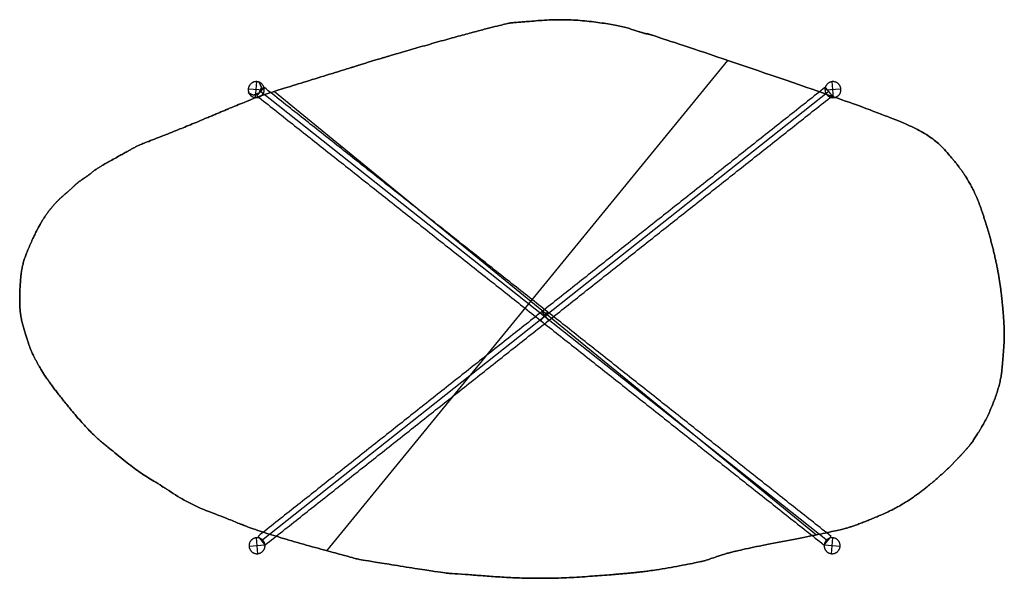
# Model space of a CAD drawing. Header units: millimetres. Extents: x -660 to 663, y -376 to 375.
import ezdxf

# ---------------------------------------------------------------- set-up
doc = ezdxf.new("R2010")
doc.units = ezdxf.units.MM
doc.header["$MEASUREMENT"] = 0
doc.layers.add('Legs', color=1, linetype='Continuous', true_color=0xff0000)
doc.layers.add('Table top', color=7, linetype='Continuous', true_color=0x7d26cd)

msp = doc.modelspace()

# ---------------------------------------------------------------- linework, layer by layer
at = {"layer": 'Legs'}
for p, q in [((-343.4, 270.1, 337.1), (-341.6, 291.6, 337.1)), ((-343.4, 270.1, 0), (-341.6, 291.6, 0)), ((-343.4, 270.1, 352), (-341.6, 291.6, 352)), ((-343.4, 270.1, 14.9), (-341.6, 291.6, 14.9)), ((433.6, 270.1, 352), (431.8, 291.6, 352)), ((433.6, 270.1, 14.9), (431.8, 291.6, 14.9)), ((433.6, 270.1, 337.1), (431.8, 291.6, 337.1)), ((433.6, 270.1, 0), (431.8, 291.6, 0)), ((-331.8, 280, 337.1), (-353.2, 281.7, 337.1)), ((-331.8, 280, 0), (-353.2, 281.7, 0)), ((-331.8, 280, 352), (-353.2, 281.7, 352)), ((-331.8, 280, 14.9), (-353.2, 281.7, 14.9)), ((425.5, -325.4, 283.4), (-336.9, 278.3, 283.4)), ((425.5, -325.4, 325.2), (-336.9, 278.3, 325.2)), ((427.1, 278.3, 283.4), (-335.3, -325.4, 283.4)), ((427.1, 278.3, 325.2), (-335.3, -325.4, 325.2)), ((443.4, 281.7, 352), (422, 280, 352)), ((443.4, 281.7, 14.9), (422, 280, 14.9)), ((443.4, 281.7, 337.1), (422, 280, 337.1)), ((443.4, 281.7, 0), (422, 280, 0)), ((48.9, -17.7, 283.4), (39.7, -29.4, 283.4)), ((48.9, -17.7, 325.2), (39.7, -29.4, 325.2)), ((41.2, -17.7, 283.4), (50.5, -29.4, 283.4)), ((41.2, -17.7, 325.2), (50.5, -29.4, 325.2)), ((-340.5, -342.8, 337.1), (-342.3, -321.4, 337.1)), ((-340.5, -342.8, 0), (-342.3, -321.4, 0)), ((-340.5, -342.8, 352), (-342.3, -321.4, 352)), ((-340.5, -342.8, 14.9), (-342.3, -321.4, 14.9)), ((430.7, -342.8, 352), (432.5, -321.4, 352)), ((430.7, -342.8, 14.9), (432.5, -321.4, 14.9)), ((430.7, -342.8, 337.1), (432.5, -321.4, 337.1)), ((430.7, -342.8, 0), (432.5, -321.4, 0)), ((-330.7, -331.2, 337.1), (-352.1, -333, 337.1)), ((-330.7, -331.2, 0), (-352.1, -333, 0)), ((-330.7, -331.2, 352), (-352.1, -333, 352)), ((-330.7, -331.2, 14.9), (-352.1, -333, 14.9)), ((442.3, -333, 352), (420.9, -331.2, 352)), ((442.3, -333, 14.9), (420.9, -331.2, 14.9)), ((442.3, -333, 337.1), (420.9, -331.2, 337.1)), ((442.3, -333, 0), (420.9, -331.2, 0))]:
    msp.add_line(p, q, dxfattribs=at)
for points in [[(-331.8, 280, 337.1), (-332.7, 269.2, 337.1), (-343.4, 270.1, 337.1), (-354.1, 271, 337.1), (-353.2, 281.7, 337.1), (-352.3, 292.4, 337.1), (-341.6, 291.6, 337.1), (-330.9, 290.7, 337.1), (-331.8, 280, 337.1)], [(-331.8, 280, 0), (-332.7, 269.2, 0), (-343.4, 270.1, 0), (-354.1, 271, 0), (-353.2, 281.7, 0), (-352.3, 292.4, 0), (-341.6, 291.6, 0), (-330.9, 290.7, 0), (-331.8, 280, 0)], [(-331.8, 280, 168.5), (-332.7, 269.2, 168.5), (-343.4, 270.1, 168.5), (-354.1, 271, 168.5), (-353.2, 281.7, 168.5), (-352.3, 292.4, 168.5), (-341.6, 291.6, 168.5), (-330.9, 290.7, 168.5), (-331.8, 280, 168.5)], [(-331.8, 280, 337.1), (-332.7, 269.2, 337.1), (-343.4, 270.1, 337.1), (-354.1, 271, 337.1), (-353.2, 281.7, 337.1), (-352.3, 292.4, 337.1), (-341.6, 291.6, 337.1), (-330.9, 290.7, 337.1), (-331.8, 280, 337.1)], [(-331.8, 280, 0), (-332.7, 269.2, 0), (-343.4, 270.1, 0), (-354.1, 271, 0), (-353.2, 281.7, 0), (-352.3, 292.4, 0), (-341.6, 291.6, 0), (-330.9, 290.7, 0), (-331.8, 280, 0)], [(-331.8, 280, 352), (-332.7, 269.2, 352), (-343.4, 270.1, 352), (-354.1, 271, 352), (-353.2, 281.7, 352), (-352.3, 292.4, 352), (-341.6, 291.6, 352), (-330.9, 290.7, 352), (-331.8, 280, 352)], [(-331.8, 280, 14.9), (-332.7, 269.2, 14.9), (-343.4, 270.1, 14.9), (-354.1, 271, 14.9), (-353.2, 281.7, 14.9), (-352.3, 292.4, 14.9), (-341.6, 291.6, 14.9), (-330.9, 290.7, 14.9), (-331.8, 280, 14.9)], [(-331.8, 280, 183.5), (-332.7, 269.2, 183.5), (-343.4, 270.1, 183.5), (-354.1, 271, 183.5), (-353.2, 281.7, 183.5), (-352.3, 292.4, 183.5), (-341.6, 291.6, 183.5), (-330.9, 290.7, 183.5), (-331.8, 280, 183.5)], [(-331.8, 280, 352), (-332.7, 269.2, 352), (-343.4, 270.1, 352), (-354.1, 271, 352), (-353.2, 281.7, 352), (-352.3, 292.4, 352), (-341.6, 291.6, 352), (-330.9, 290.7, 352), (-331.8, 280, 352)], [(-331.8, 280, 14.9), (-332.7, 269.2, 14.9), (-343.4, 270.1, 14.9), (-354.1, 271, 14.9), (-353.2, 281.7, 14.9), (-352.3, 292.4, 14.9), (-341.6, 291.6, 14.9), (-330.9, 290.7, 14.9), (-331.8, 280, 14.9)], [(422, 280, 352), (421.1, 290.7, 352), (431.8, 291.6, 352), (442.5, 292.4, 352), (443.4, 281.7, 352), (444.3, 271, 352), (433.6, 270.1, 352), (422.8, 269.2, 352), (422, 280, 352)], [(422, 280, 14.9), (421.1, 290.7, 14.9), (431.8, 291.6, 14.9), (442.5, 292.4, 14.9), (443.4, 281.7, 14.9), (444.3, 271, 14.9), (433.6, 270.1, 14.9), (422.8, 269.2, 14.9), (422, 280, 14.9)], [(422, 280, 183.5), (421.1, 290.7, 183.5), (431.8, 291.6, 183.5), (442.5, 292.4, 183.5), (443.4, 281.7, 183.5), (444.3, 271, 183.5), (433.6, 270.1, 183.5), (422.8, 269.2, 183.5), (422, 280, 183.5)], [(422, 280, 352), (421.1, 290.7, 352), (431.8, 291.6, 352), (442.5, 292.4, 352), (443.4, 281.7, 352), (444.3, 271, 352), (433.6, 270.1, 352), (422.8, 269.2, 352), (422, 280, 352)], [(422, 280, 14.9), (421.1, 290.7, 14.9), (431.8, 291.6, 14.9), (442.5, 292.4, 14.9), (443.4, 281.7, 14.9), (444.3, 271, 14.9), (433.6, 270.1, 14.9), (422.8, 269.2, 14.9), (422, 280, 14.9)], [(422, 280, 337.1), (421.1, 290.7, 337.1), (431.8, 291.6, 337.1), (442.5, 292.4, 337.1), (443.4, 281.7, 337.1), (444.3, 271, 337.1), (433.6, 270.1, 337.1), (422.8, 269.2, 337.1), (422, 280, 337.1)], [(422, 280, 0), (421.1, 290.7, 0), (431.8, 291.6, 0), (442.5, 292.4, 0), (443.4, 281.7, 0), (444.3, 271, 0), (433.6, 270.1, 0), (422.8, 269.2, 0), (422, 280, 0)], [(422, 280, 168.5), (421.1, 290.7, 168.5), (431.8, 291.6, 168.5), (442.5, 292.4, 168.5), (443.4, 281.7, 168.5), (444.3, 271, 168.5), (433.6, 270.1, 168.5), (422.8, 269.2, 168.5), (422, 280, 168.5)], [(422, 280, 337.1), (421.1, 290.7, 337.1), (431.8, 291.6, 337.1), (442.5, 292.4, 337.1), (443.4, 281.7, 337.1), (444.3, 271, 337.1), (433.6, 270.1, 337.1), (422.8, 269.2, 337.1), (422, 280, 337.1)], [(422, 280, 0), (421.1, 290.7, 0), (431.8, 291.6, 0), (442.5, 292.4, 0), (443.4, 281.7, 0), (444.3, 271, 0), (433.6, 270.1, 0), (422.8, 269.2, 0), (422, 280, 0)], [(-352.1, -333, 337.1), (-353, -322.3, 337.1), (-342.3, -321.4, 337.1), (-331.6, -320.5, 337.1), (-330.7, -331.2, 337.1), (-329.8, -341.9, 337.1), (-340.5, -342.8, 337.1), (-351.3, -343.7, 337.1), (-352.1, -333, 337.1)], [(-352.1, -333, 0), (-353, -322.3, 0), (-342.3, -321.4, 0), (-331.6, -320.5, 0), (-330.7, -331.2, 0), (-329.8, -341.9, 0), (-340.5, -342.8, 0), (-351.3, -343.7, 0), (-352.1, -333, 0)], [(-352.1, -333, 168.5), (-353, -322.3, 168.5), (-342.3, -321.4, 168.5), (-331.6, -320.5, 168.5), (-330.7, -331.2, 168.5), (-329.8, -341.9, 168.5), (-340.5, -342.8, 168.5), (-351.3, -343.7, 168.5), (-352.1, -333, 168.5)], [(-352.1, -333, 337.1), (-353, -322.3, 337.1), (-342.3, -321.4, 337.1), (-331.6, -320.5, 337.1), (-330.7, -331.2, 337.1), (-329.8, -341.9, 337.1), (-340.5, -342.8, 337.1), (-351.3, -343.7, 337.1), (-352.1, -333, 337.1)], [(-352.1, -333, 0), (-353, -322.3, 0), (-342.3, -321.4, 0), (-331.6, -320.5, 0), (-330.7, -331.2, 0), (-329.8, -341.9, 0), (-340.5, -342.8, 0), (-351.3, -343.7, 0), (-352.1, -333, 0)], [(-352.1, -333, 352), (-353, -322.3, 352), (-342.3, -321.4, 352), (-331.6, -320.5, 352), (-330.7, -331.2, 352), (-329.8, -341.9, 352), (-340.5, -342.8, 352), (-351.3, -343.7, 352), (-352.1, -333, 352)], [(-352.1, -333, 14.9), (-353, -322.3, 14.9), (-342.3, -321.4, 14.9), (-331.6, -320.5, 14.9), (-330.7, -331.2, 14.9), (-329.8, -341.9, 14.9), (-340.5, -342.8, 14.9), (-351.3, -343.7, 14.9), (-352.1, -333, 14.9)], [(-352.1, -333, 183.5), (-353, -322.3, 183.5), (-342.3, -321.4, 183.5), (-331.6, -320.5, 183.5), (-330.7, -331.2, 183.5), (-329.8, -341.9, 183.5), (-340.5, -342.8, 183.5), (-351.3, -343.7, 183.5), (-352.1, -333, 183.5)], [(-352.1, -333, 352), (-353, -322.3, 352), (-342.3, -321.4, 352), (-331.6, -320.5, 352), (-330.7, -331.2, 352), (-329.8, -341.9, 352), (-340.5, -342.8, 352), (-351.3, -343.7, 352), (-352.1, -333, 352)], [(-352.1, -333, 14.9), (-353, -322.3, 14.9), (-342.3, -321.4, 14.9), (-331.6, -320.5, 14.9), (-330.7, -331.2, 14.9), (-329.8, -341.9, 14.9), (-340.5, -342.8, 14.9), (-351.3, -343.7, 14.9), (-352.1, -333, 14.9)], [(442.3, -333, 352), (441.5, -343.7, 352), (430.7, -342.8, 352), (420, -341.9, 352), (420.9, -331.2, 352), (421.8, -320.5, 352), (432.5, -321.4, 352), (443.2, -322.3, 352), (442.3, -333, 352)], [(442.3, -333, 14.9), (441.5, -343.7, 14.9), (430.7, -342.8, 14.9), (420, -341.9, 14.9), (420.9, -331.2, 14.9), (421.8, -320.5, 14.9), (432.5, -321.4, 14.9), (443.2, -322.3, 14.9), (442.3, -333, 14.9)], [(442.3, -333, 183.5), (441.5, -343.7, 183.5), (430.7, -342.8, 183.5), (420, -341.9, 183.5), (420.9, -331.2, 183.5), (421.8, -320.5, 183.5), (432.5, -321.4, 183.5), (443.2, -322.3, 183.5), (442.3, -333, 183.5)], [(442.3, -333, 352), (441.5, -343.7, 352), (430.7, -342.8, 352), (420, -341.9, 352), (420.9, -331.2, 352), (421.8, -320.5, 352), (432.5, -321.4, 352), (443.2, -322.3, 352), (442.3, -333, 352)], [(442.3, -333, 14.9), (441.5, -343.7, 14.9), (430.7, -342.8, 14.9), (420, -341.9, 14.9), (420.9, -331.2, 14.9), (421.8, -320.5, 14.9), (432.5, -321.4, 14.9), (443.2, -322.3, 14.9), (442.3, -333, 14.9)], [(442.3, -333, 337.1), (441.5, -343.7, 337.1), (430.7, -342.8, 337.1), (420, -341.9, 337.1), (420.9, -331.2, 337.1), (421.8, -320.5, 337.1), (432.5, -321.4, 337.1), (443.2, -322.3, 337.1), (442.3, -333, 337.1)], [(442.3, -333, 0), (441.5, -343.7, 0), (430.7, -342.8, 0), (420, -341.9, 0), (420.9, -331.2, 0), (421.8, -320.5, 0), (432.5, -321.4, 0), (443.2, -322.3, 0), (442.3, -333, 0)], [(442.3, -333, 168.5), (441.5, -343.7, 168.5), (430.7, -342.8, 168.5), (420, -341.9, 168.5), (420.9, -331.2, 168.5), (421.8, -320.5, 168.5), (432.5, -321.4, 168.5), (443.2, -322.3, 168.5), (442.3, -333, 168.5)], [(442.3, -333, 337.1), (441.5, -343.7, 337.1), (430.7, -342.8, 337.1), (420, -341.9, 337.1), (420.9, -331.2, 337.1), (421.8, -320.5, 337.1), (432.5, -321.4, 337.1), (443.2, -322.3, 337.1), (442.3, -333, 337.1)], [(442.3, -333, 0), (441.5, -343.7, 0), (430.7, -342.8, 0), (420, -341.9, 0), (420.9, -331.2, 0), (421.8, -320.5, 0), (432.5, -321.4, 0), (443.2, -322.3, 0), (442.3, -333, 0)]]:
    msp.add_rational_spline(points, [1, 0.707106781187, 1, 0.707106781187, 1, 0.707106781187, 1, 0.707106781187, 1], degree=2, knots=[0, 0, 0, 5.663587, 5.663587, 11.327173, 11.327173, 16.99076, 16.99076, 22.654347, 22.654347, 22.654347], dxfattribs=at)
for points in [[(-341.6, 291.6, 337.1), (-341.6, 291.6, 168.5), (-341.6, 291.6, 0)], [(-341.6, 291.6, 352), (-341.6, 291.6, 183.5), (-341.6, 291.6, 14.9)], [(431.8, 291.6, 352), (431.8, 291.6, 183.5), (431.8, 291.6, 14.9)], [(431.8, 291.6, 337.1), (431.8, 291.6, 168.5), (431.8, 291.6, 0)], [(-353.2, 281.7, 337.1), (-353.2, 281.7, 168.5), (-353.2, 281.7, 0)], [(-353.2, 281.7, 352), (-353.2, 281.7, 183.5), (-353.2, 281.7, 14.9)], [(-332.3, 284.1, 283.4), (-336.9, 278.3, 283.4), (-341.5, 272.5, 283.4)], [(-332.3, 284.1, 325.2), (-336.9, 278.3, 325.2), (-341.5, 272.5, 325.2)], [(-332.3, 284.1, 304.3), (-336.9, 278.3, 304.3), (-341.5, 272.5, 304.3)], [(-332.3, 284.1, 283.4), (-336.9, 278.3, 283.4), (-341.5, 272.5, 283.4)], [(-332.3, 284.1, 325.2), (-336.9, 278.3, 325.2), (-341.5, 272.5, 325.2)], [(422.5, 284.1, 283.4), (41.2, -17.7, 283.4), (-340, -319.5, 283.4)], [(422.5, 284.1, 325.2), (41.2, -17.7, 325.2), (-340, -319.5, 325.2)], [(422.5, 284.1, 304.3), (41.2, -17.7, 304.3), (-340, -319.5, 304.3)], [(422.5, 284.1, 283.4), (41.2, -17.7, 283.4), (-340, -319.5, 283.4)], [(422.5, 284.1, 325.2), (41.2, -17.7, 325.2), (-340, -319.5, 325.2)], [(-336.9, 278.3, 283.4), (-336.9, 278.3, 304.3), (-336.9, 278.3, 325.2)], [(-332.3, 284.1, 283.4), (-332.3, 284.1, 304.3), (-332.3, 284.1, 325.2)], [(-332.3, 284.1, 283.4), (-332.3, 284.1, 304.3), (-332.3, 284.1, 325.2)], [(430.2, -319.5, 283.4), (48.9, -17.7, 283.4), (-332.3, 284.1, 283.4)], [(430.2, -319.5, 325.2), (48.9, -17.7, 325.2), (-332.3, 284.1, 325.2)], [(430.2, -319.5, 304.3), (48.9, -17.7, 304.3), (-332.3, 284.1, 304.3)], [(430.2, -319.5, 283.4), (48.9, -17.7, 283.4), (-332.3, 284.1, 283.4)], [(430.2, -319.5, 325.2), (48.9, -17.7, 325.2), (-332.3, 284.1, 325.2)], [(-331.8, 280, 337.1), (-331.8, 280, 168.5), (-331.8, 280, 0)], [(-331.8, 280, 352), (-331.8, 280, 183.5), (-331.8, 280, 14.9)], [(422, 280, 352), (422, 280, 183.5), (422, 280, 14.9)], [(422, 280, 337.1), (422, 280, 168.5), (422, 280, 0)], [(422.5, 284.1, 283.4), (422.5, 284.1, 304.3), (422.5, 284.1, 325.2)], [(422.5, 284.1, 283.4), (422.5, 284.1, 304.3), (422.5, 284.1, 325.2)], [(431.7, 272.5, 283.4), (427.1, 278.3, 283.4), (422.5, 284.1, 283.4)], [(431.7, 272.5, 325.2), (427.1, 278.3, 325.2), (422.5, 284.1, 325.2)], [(431.7, 272.5, 304.3), (427.1, 278.3, 304.3), (422.5, 284.1, 304.3)], [(431.7, 272.5, 283.4), (427.1, 278.3, 283.4), (422.5, 284.1, 283.4)], [(431.7, 272.5, 325.2), (427.1, 278.3, 325.2), (422.5, 284.1, 325.2)], [(427.1, 278.3, 283.4), (427.1, 278.3, 304.3), (427.1, 278.3, 325.2)], [(443.4, 281.7, 352), (443.4, 281.7, 183.5), (443.4, 281.7, 14.9)], [(443.4, 281.7, 337.1), (443.4, 281.7, 168.5), (443.4, 281.7, 0)], [(-343.4, 270.1, 337.1), (-343.4, 270.1, 168.5), (-343.4, 270.1, 0)], [(-343.4, 270.1, 352), (-343.4, 270.1, 183.5), (-343.4, 270.1, 14.9)], [(-341.5, 272.5, 283.4), (-341.5, 272.5, 304.3), (-341.5, 272.5, 325.2)], [(-341.5, 272.5, 283.4), (-341.5, 272.5, 304.3), (-341.5, 272.5, 325.2)], [(-341.5, 272.5, 283.4), (39.7, -29.4, 283.4), (420.9, -331.2, 283.4)], [(-341.5, 272.5, 325.2), (39.7, -29.4, 325.2), (420.9, -331.2, 325.2)], [(-341.5, 272.5, 304.3), (39.7, -29.4, 304.3), (420.9, -331.2, 304.3)], [(-341.5, 272.5, 283.4), (39.7, -29.4, 283.4), (420.9, -331.2, 283.4)], [(-341.5, 272.5, 325.2), (39.7, -29.4, 325.2), (420.9, -331.2, 325.2)], [(-330.7, -331.2, 283.4), (50.5, -29.4, 283.4), (431.7, 272.5, 283.4)], [(-330.7, -331.2, 325.2), (50.5, -29.4, 325.2), (431.7, 272.5, 325.2)], [(-330.7, -331.2, 304.3), (50.5, -29.4, 304.3), (431.7, 272.5, 304.3)], [(-330.7, -331.2, 283.4), (50.5, -29.4, 283.4), (431.7, 272.5, 283.4)], [(-330.7, -331.2, 325.2), (50.5, -29.4, 325.2), (431.7, 272.5, 325.2)], [(431.7, 272.5, 283.4), (431.7, 272.5, 304.3), (431.7, 272.5, 325.2)], [(431.7, 272.5, 283.4), (431.7, 272.5, 304.3), (431.7, 272.5, 325.2)], [(433.6, 270.1, 352), (433.6, 270.1, 183.5), (433.6, 270.1, 14.9)], [(433.6, 270.1, 337.1), (433.6, 270.1, 168.5), (433.6, 270.1, 0)], [(41.2, -17.7, 283.4), (41.2, -17.7, 304.3), (41.2, -17.7, 325.2)], [(48.9, -17.7, 283.4), (48.9, -17.7, 304.3), (48.9, -17.7, 325.2)], [(39.7, -29.4, 283.4), (39.7, -29.4, 304.3), (39.7, -29.4, 325.2)], [(50.5, -29.4, 283.4), (50.5, -29.4, 304.3), (50.5, -29.4, 325.2)], [(-342.3, -321.4, 337.1), (-342.3, -321.4, 168.5), (-342.3, -321.4, 0)], [(-342.3, -321.4, 352), (-342.3, -321.4, 183.5), (-342.3, -321.4, 14.9)], [(-340, -319.5, 283.4), (-340, -319.5, 304.3), (-340, -319.5, 325.2)], [(-340, -319.5, 283.4), (-340, -319.5, 304.3), (-340, -319.5, 325.2)], [(-340, -319.5, 283.4), (-335.3, -325.4, 283.4), (-330.7, -331.2, 283.4)], [(-340, -319.5, 325.2), (-335.3, -325.4, 325.2), (-330.7, -331.2, 325.2)], [(-340, -319.5, 304.3), (-335.3, -325.4, 304.3), (-330.7, -331.2, 304.3)], [(-340, -319.5, 283.4), (-335.3, -325.4, 283.4), (-330.7, -331.2, 283.4)], [(-340, -319.5, 325.2), (-335.3, -325.4, 325.2), (-330.7, -331.2, 325.2)], [(-335.3, -325.4, 283.4), (-335.3, -325.4, 304.3), (-335.3, -325.4, 325.2)], [(420.9, -331.2, 283.4), (425.5, -325.4, 283.4), (430.2, -319.5, 283.4)], [(420.9, -331.2, 325.2), (425.5, -325.4, 325.2), (430.2, -319.5, 325.2)], [(420.9, -331.2, 304.3), (425.5, -325.4, 304.3), (430.2, -319.5, 304.3)], [(420.9, -331.2, 283.4), (425.5, -325.4, 283.4), (430.2, -319.5, 283.4)], [(420.9, -331.2, 325.2), (425.5, -325.4, 325.2), (430.2, -319.5, 325.2)], [(425.5, -325.4, 283.4), (425.5, -325.4, 304.3), (425.5, -325.4, 325.2)], [(430.2, -319.5, 283.4), (430.2, -319.5, 304.3), (430.2, -319.5, 325.2)], [(430.2, -319.5, 283.4), (430.2, -319.5, 304.3), (430.2, -319.5, 325.2)], [(432.5, -321.4, 352), (432.5, -321.4, 183.5), (432.5, -321.4, 14.9)], [(432.5, -321.4, 337.1), (432.5, -321.4, 168.5), (432.5, -321.4, 0)], [(-352.1, -333, 337.1), (-352.1, -333, 168.5), (-352.1, -333, 0)], [(-352.1, -333, 352), (-352.1, -333, 183.5), (-352.1, -333, 14.9)], [(-340.5, -342.8, 337.1), (-340.5, -342.8, 168.5), (-340.5, -342.8, 0)], [(-340.5, -342.8, 352), (-340.5, -342.8, 183.5), (-340.5, -342.8, 14.9)], [(-330.7, -331.2, 337.1), (-330.7, -331.2, 168.5), (-330.7, -331.2, 0)], [(-330.7, -331.2, 352), (-330.7, -331.2, 183.5), (-330.7, -331.2, 14.9)], [(-330.7, -331.2, 283.4), (-330.7, -331.2, 304.3), (-330.7, -331.2, 325.2)], [(-330.7, -331.2, 283.4), (-330.7, -331.2, 304.3), (-330.7, -331.2, 325.2)], [(420.9, -331.2, 283.4), (420.9, -331.2, 304.3), (420.9, -331.2, 325.2)], [(420.9, -331.2, 283.4), (420.9, -331.2, 304.3), (420.9, -331.2, 325.2)], [(420.9, -331.2, 352), (420.9, -331.2, 183.5), (420.9, -331.2, 14.9)], [(420.9, -331.2, 337.1), (420.9, -331.2, 168.5), (420.9, -331.2, 0)], [(430.7, -342.8, 352), (430.7, -342.8, 183.5), (430.7, -342.8, 14.9)], [(430.7, -342.8, 337.1), (430.7, -342.8, 168.5), (430.7, -342.8, 0)], [(442.3, -333, 352), (442.3, -333, 183.5), (442.3, -333, 14.9)], [(442.3, -333, 337.1), (442.3, -333, 168.5), (442.3, -333, 0)]]:
    msp.add_open_spline(points, degree=2, dxfattribs=at)
at = {"layer": 'Table top'}
for p, q in [((0.3, 370.7, 352), (0.3, 370.7, 325)), ((37.6, 373.6, 352), (37.6, 373.6, 325)), ((109.2, 372.1, 352), (109.2, 372.1, 325)), ((-31, 363.2, 352), (-31, 363.2, 325)), ((162.9, 361.7, 352), (162.9, 361.7, 325)), ((183.8, 355.7, 352), (183.8, 355.7, 325)), ((-113, 340.8, 352), (-113, 340.8, 325)), ((-247.4, -338.8, 352), (291.6, 320, 352)), ((-247.4, -338.8, 325), (291.6, 320, 325)), ((-247.4, -338.8, 352), (291.6, 320, 352)), ((-189.1, 318.5, 352), (-189.1, 318.5, 325)), ((318, 311, 352), (318, 311, 325)), ((-271.1, 293.1, 352), (-271.1, 293.1, 325)), ((-317.9, 278.5, 352), (410.4, -317.4, 352)), ((-317.9, 278.5, 325), (410.4, -317.4, 325)), ((-317.9, 278.5, 352), (410.4, -317.4, 352)), ((-341.2, 270.7, 352), (-341.2, 270.7, 325)), ((480.6, 254.3, 352), (480.6, 254.3, 325)), ((-399.4, 246.9, 352), (-399.4, 246.9, 325)), ((529.8, 234.9, 352), (529.8, 234.9, 325)), ((-472.5, 217, 352), (-472.5, 217, 325)), ((561.2, 218.5, 352), (561.2, 218.5, 325)), ((-502.3, 205.1, 352), (-502.3, 205.1, 325)), ((-532.1, 188.7, 352), (-532.1, 188.7, 325)), ((585, 197.6, 352), (585, 197.6, 325)), ((604.4, 173.8, 352), (604.4, 173.8, 325)), ((-573.9, 161.8, 352), (-573.9, 161.8, 325)), ((-562, 170.8, 352), (-562, 170.8, 325)), ((-587.3, 151.4, 352), (-587.3, 151.4, 325)), ((-602.2, 138, 352), (-602.2, 138, 325)), ((622.3, 143.9, 352), (622.3, 143.9, 325)), ((-621.6, 117.1, 352), (-621.6, 117.1, 325)), ((-638, 90.3, 352), (-638, 90.3, 325)), ((643.2, 84.3, 352), (643.2, 84.3, 325)), ((-651.4, 60.4, 352), (-651.4, 60.4, 325)), ((-658.9, 29.1, 352), (-658.9, 29.1, 325)), ((659.6, 0.8, 352), (659.6, 0.8, 325)), ((-660.4, -3.7, 352), (-660.4, -3.7, 325)), ((-655.9, -36.5, 352), (-655.9, -36.5, 325)), ((-647, -64.9, 352), (-647, -64.9, 325)), ((662.6, -61.9, 352), (662.6, -61.9, 325)), ((-632.1, -94.7, 352), (-632.1, -94.7, 325)), ((659.6, -97.7, 352), (659.6, -97.7, 325)), ((-594.8, -145.4, 352), (-594.8, -145.4, 325)), ((650.7, -133.5, 352), (650.7, -133.5, 325)), ((632.8, -172.3, 352), (632.8, -172.3, 325)), ((-551.5, -191.6, 352), (-551.5, -191.6, 325)), ((614.9, -199.1, 352), (614.9, -199.1, 325)), ((-518.7, -218.5, 352), (-518.7, -218.5, 325)), ((589.5, -226, 352), (589.5, -226, 325)), ((-487.4, -240.9, 352), (-487.4, -240.9, 325)), ((-451.6, -263.2, 352), (-451.6, -263.2, 325)), ((547.7, -261.7, 352), (547.7, -261.7, 325)), ((-411.3, -284.1, 352), (-411.3, -284.1, 325)), ((-362.1, -303.5, 352), (-362.1, -303.5, 325)), ((495.5, -291.6, 352), (495.5, -291.6, 325)), ((452.3, -308, 352), (452.3, -308, 325)), ((367.3, -325.9, 352), (367.3, -325.9, 325)), ((-272.6, -331.9, 352), (-272.6, -331.9, 325)), ((-207, -349.7, 352), (-207, -349.7, 325)), ((258.4, -352.7, 352), (258.4, -352.7, 325)), ((280.8, -345.3, 352), (280.8, -345.3, 325)), ((-144.3, -360.2, 352), (-144.3, -360.2, 325)), ((-84.7, -369.1, 352), (-84.7, -369.1, 325)), ((183.8, -366.2, 352), (183.8, -366.2, 325)), ((228.6, -358.7, 352), (228.6, -358.7, 325)), ((-22, -373.6, 352), (-22, -373.6, 325)), ((100.3, -373.6, 352), (100.3, -373.6, 325))]:
    msp.add_line(p, q, dxfattribs=at)
for points in [[(-189.1, 318.5, 352), (-212.9, 311, 352), (-329.3, 275.2, 352), (-353.1, 266.3, 352), (-445.6, 227.5, 352), (-499.3, 206.6, 352), (-505.3, 203.6, 352), (-559, 173.8, 352), (-564.9, 167.8, 352), (-582.8, 155.9, 352), (-591.8, 146.9, 352), (-612.7, 129, 352), (-630.6, 105.2, 352), (-645.5, 75.3, 352), (-657.4, 45.5, 352), (-660.4, 12.7, 352), (-660.4, -20.1, 352), (-651.4, -52.9, 352), (-642.5, -76.8, 352), (-621.6, -112.6, 352), (-567.9, -178.2, 352), (-535.1, -205.1, 352), (-502.3, -231.9, 352), (-472.5, -249.8, 352), (-430.7, -276.7, 352), (-391.9, -291.6, 352), (-332.3, -315.4, 352), (-212.9, -348.3, 352), (-201, -351.2, 352), (-87.7, -369.1, 352), (-81.7, -369.1, 352), (37.6, -378.1, 352), (162.9, -369.1, 352), (204.7, -363.2, 352), (252.4, -354.2, 352), (264.3, -351.2, 352), (297.2, -339.3, 352), (437.4, -312.5, 352), (467.2, -303.5, 352), (523.9, -279.6, 352), (571.6, -243.9, 352), (607.4, -208.1, 352), (622.3, -190.2, 352), (643.2, -154.4, 352), (658.1, -112.6, 352), (661.1, -82.8, 352), (664.1, -41, 352), (655.1, 42.5, 352), (631.3, 126, 352), (613.4, 161.8, 352), (595.5, 185.7, 352), (574.6, 209.6, 352), (547.7, 227.5, 352), (511.9, 242.4, 352), (449.3, 266.3, 352), (186.8, 355.7, 352), (180.8, 355.7, 352), (145, 367.7, 352), (73.4, 376.6, 352), (1.8, 370.7, 352), (-1.1, 370.7, 352), (-60.8, 355.7, 352), (-165.2, 325.9, 352), (-189.1, 318.5, 352)], [(-189.1, 318.5, 325), (-212.9, 311, 325), (-329.3, 275.2, 325), (-353.1, 266.3, 325), (-445.6, 227.5, 325), (-499.3, 206.6, 325), (-505.3, 203.6, 325), (-559, 173.8, 325), (-564.9, 167.8, 325), (-582.8, 155.9, 325), (-591.8, 146.9, 325), (-612.7, 129, 325), (-630.6, 105.2, 325), (-645.5, 75.3, 325), (-657.4, 45.5, 325), (-660.4, 12.7, 325), (-660.4, -20.1, 325), (-651.4, -52.9, 325), (-642.5, -76.8, 325), (-621.6, -112.6, 325), (-567.9, -178.2, 325), (-535.1, -205.1, 325), (-502.3, -231.9, 325), (-472.5, -249.8, 325), (-430.7, -276.7, 325), (-391.9, -291.6, 325), (-332.3, -315.4, 325), (-212.9, -348.3, 325), (-201, -351.2, 325), (-87.7, -369.1, 325), (-81.7, -369.1, 325), (37.6, -378.1, 325), (162.9, -369.1, 325), (204.7, -363.2, 325), (252.4, -354.2, 325), (264.3, -351.2, 325), (297.2, -339.3, 325), (437.4, -312.5, 325), (467.2, -303.5, 325), (523.9, -279.6, 325), (571.6, -243.9, 325), (607.4, -208.1, 325), (622.3, -190.2, 325), (643.2, -154.4, 325), (658.1, -112.6, 325), (661.1, -82.8, 325), (664.1, -41, 325), (655.1, 42.5, 325), (631.3, 126, 325), (613.4, 161.8, 325), (595.5, 185.7, 325), (574.6, 209.6, 325), (547.7, 227.5, 325), (511.9, 242.4, 325), (449.3, 266.3, 325), (186.8, 355.7, 325), (180.8, 355.7, 325), (145, 367.7, 325), (73.4, 376.6, 325), (1.8, 370.7, 325), (-1.1, 370.7, 325), (-60.8, 355.7, 325), (-165.2, 325.9, 325), (-189.1, 318.5, 325)], [(-189.1, 318.5, 338.5), (-165.2, 325.9, 338.5), (-60.8, 355.7, 338.5), (-1.1, 370.7, 338.5), (1.8, 370.7, 338.5), (73.4, 376.6, 338.5), (145, 367.7, 338.5), (180.8, 355.7, 338.5), (186.8, 355.7, 338.5), (449.3, 266.3, 338.5), (511.9, 242.4, 338.5), (547.7, 227.5, 338.5), (574.6, 209.6, 338.5), (595.5, 185.7, 338.5), (613.4, 161.8, 338.5), (631.3, 126, 338.5), (655.1, 42.5, 338.5), (664.1, -41, 338.5), (661.1, -82.8, 338.5), (658.1, -112.6, 338.5), (643.2, -154.4, 338.5), (622.3, -190.2, 338.5), (607.4, -208.1, 338.5), (571.6, -243.9, 338.5), (523.9, -279.6, 338.5), (467.2, -303.5, 338.5), (437.4, -312.5, 338.5), (297.2, -339.3, 338.5), (264.3, -351.2, 338.5), (252.4, -354.2, 338.5), (204.7, -363.2, 338.5), (162.9, -369.1, 338.5), (37.6, -378.1, 338.5), (-81.7, -369.1, 338.5), (-87.7, -369.1, 338.5), (-201, -351.2, 338.5), (-212.9, -348.3, 338.5), (-332.3, -315.4, 338.5), (-391.9, -291.6, 338.5), (-430.7, -276.7, 338.5), (-472.5, -249.8, 338.5), (-502.3, -231.9, 338.5), (-535.1, -205.1, 338.5), (-567.9, -178.2, 338.5), (-621.6, -112.6, 338.5), (-642.5, -76.8, 338.5), (-651.4, -52.9, 338.5), (-660.4, -20.1, 338.5), (-660.4, 12.7, 338.5), (-657.4, 45.5, 338.5), (-645.5, 75.3, 338.5), (-630.6, 105.2, 338.5), (-612.7, 129, 338.5), (-591.8, 146.9, 338.5), (-582.8, 155.9, 338.5), (-564.9, 167.8, 338.5), (-559, 173.8, 338.5), (-505.3, 203.6, 338.5), (-499.3, 206.6, 338.5), (-445.6, 227.5, 338.5), (-353.1, 266.3, 338.5), (-329.3, 275.2, 338.5), (-212.9, 311, 338.5), (-189.1, 318.5, 338.5)], [(-189.1, 318.5, 352), (-212.9, 311, 352), (-329.3, 275.2, 352), (-353.1, 266.3, 352), (-445.6, 227.5, 352), (-499.3, 206.6, 352), (-505.3, 203.6, 352), (-559, 173.8, 352), (-564.9, 167.8, 352), (-582.8, 155.9, 352), (-591.8, 146.9, 352), (-612.7, 129, 352), (-630.6, 105.2, 352), (-645.5, 75.3, 352), (-657.4, 45.5, 352), (-660.4, 12.7, 352), (-660.4, -20.1, 352), (-651.4, -52.9, 352), (-642.5, -76.8, 352), (-621.6, -112.6, 352), (-567.9, -178.2, 352), (-535.1, -205.1, 352), (-502.3, -231.9, 352), (-472.5, -249.8, 352), (-430.7, -276.7, 352), (-391.9, -291.6, 352), (-332.3, -315.4, 352), (-212.9, -348.3, 352), (-201, -351.2, 352), (-87.7, -369.1, 352), (-81.7, -369.1, 352), (37.6, -378.1, 352), (162.9, -369.1, 352), (204.7, -363.2, 352), (252.4, -354.2, 352), (264.3, -351.2, 352), (297.2, -339.3, 352), (437.4, -312.5, 352), (467.2, -303.5, 352), (523.9, -279.6, 352), (571.6, -243.9, 352), (607.4, -208.1, 352), (622.3, -190.2, 352), (643.2, -154.4, 352), (658.1, -112.6, 352), (661.1, -82.8, 352), (664.1, -41, 352), (655.1, 42.5, 352), (631.3, 126, 352), (613.4, 161.8, 352), (595.5, 185.7, 352), (574.6, 209.6, 352), (547.7, 227.5, 352), (511.9, 242.4, 352), (449.3, 266.3, 352), (186.8, 355.7, 352), (180.8, 355.7, 352), (145, 367.7, 352), (73.4, 376.6, 352), (1.8, 370.7, 352), (-1.1, 370.7, 352), (-60.8, 355.7, 352), (-165.2, 325.9, 352), (-189.1, 318.5, 352)]]:
    msp.add_open_spline(points, degree=2, dxfattribs=at)

# ---------------------------------------------------------------- meshes
at = {"layer": 'Legs'}
mesh = msp.add_polyface(dxfattribs=at)
corners = [(-343.3, 273.7, 323.4), (-343.3, 273.7, 281.8), (-344.2, 273.5, 281.8), (-344.2, 273.5, 323.4), (-341.6, 274.3, 323.4), (-341.6, 274.3, 281.8), (-340, 275.2, 323.4), (-340, 275.2, 281.8), (-336.5, 279.3, 281.8), (-337.5, 277.8, 281.8), (-337.5, 277.8, 323.4), (-336.5, 279.3, 323.4), (-338.6, 276.4, 281.8), (-338.6, 276.4, 323.4), (-335.6, 284.4, 323.4), (-335.6, 284.4, 281.8), (-335.6, 282.8, 281.8), (-335.6, 282.8, 323.4), (-335.9, 281, 281.8), (-335.9, 281, 323.4)]
mesh.append_faces([[corners[k] for k in face] for face in [(0, 1, 2, 3), (1, 0, 4, 5), (5, 4, 6, 7), (8, 9, 10, 11), (12, 13, 10, 9), (12, 7, 6, 13), (14, 15, 16, 17), (16, 18, 19, 17), (8, 11, 19, 18)]])
mesh = msp.add_polyface(dxfattribs=at)
corners = [(-335.6, 283.7, 351.8), (-335.6, 283.7, 5.1), (-338.7, 291.1, 5.1), (-338.7, 291.1, 351.8)]
mesh.append_faces([[corners[k] for k in face] for face in [(0, 1, 2, 3)]])
mesh = msp.add_polyface(dxfattribs=at)
corners = [(-338.7, 276.4, 351.8), (-338.7, 276.4, 5.1), (-335.6, 283.7, 5.1), (-335.6, 283.7, 351.8)]
mesh.append_faces([[corners[k] for k in face] for face in [(0, 1, 2, 3)]])
mesh = msp.add_polyface(dxfattribs=at)
corners = [(-353.4, 276.4, 351.8), (-353.4, 276.4, 5.1), (-346, 273.3, 5.1), (-346, 273.3, 351.8)]
mesh.append_faces([[corners[k] for k in face] for face in [(0, 1, 2, 3)]])
mesh = msp.add_polyface(dxfattribs=at)
corners = [(-346, 273.3, 351.8), (-346, 273.3, 5.1), (-338.7, 276.4, 5.1), (-338.7, 276.4, 351.8)]
mesh.append_faces([[corners[k] for k in face] for face in [(0, 1, 2, 3)]])

doc.saveas('drawing.dxf')
